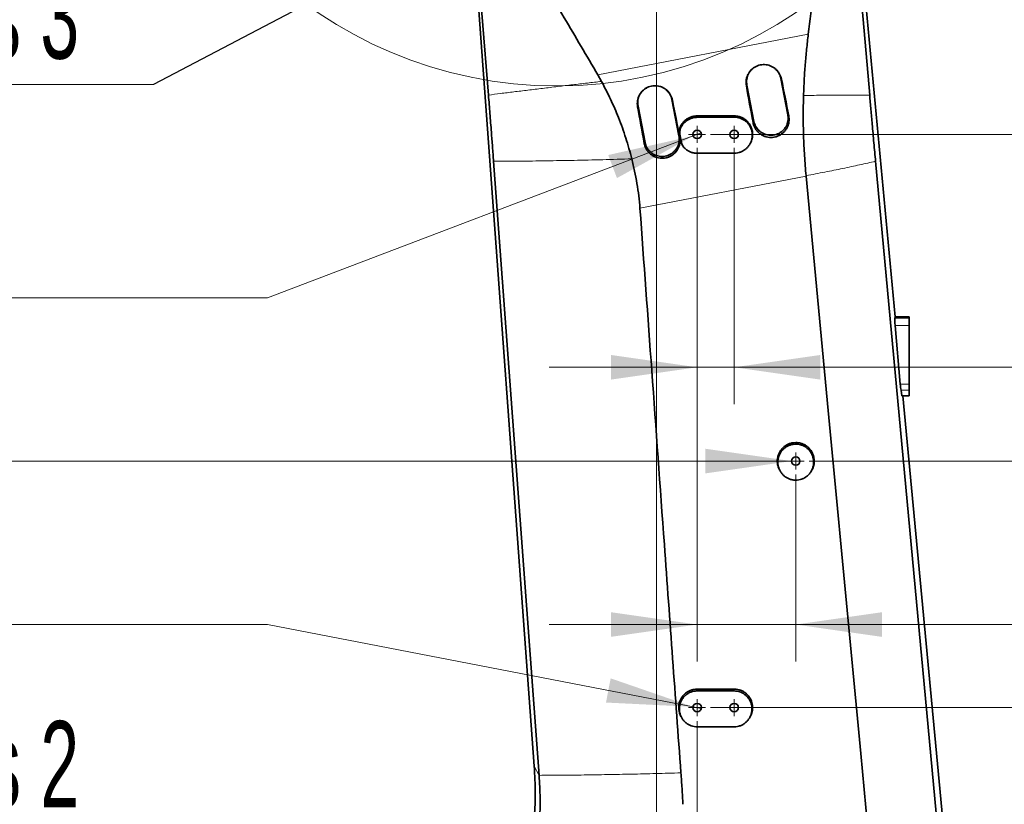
# Model space of a CAD drawing. Header units: millimetres. Extents: x 0 to 12429, y 0 to 8400.
# Tile 94 of 133: x 6870 to 7669, y 4256 to 4893. Entities that reach past the tile are written whole.
import ezdxf

# ---------------------------------------------------------------- set-up
doc = ezdxf.new("R2010")
doc.units = ezdxf.units.MM
doc.header["$LTSCALE"] = 20
doc.styles.add('SLDTEXTSTYLE0', font='TXT', dxfattribs={"width": 0.605})
doc.dimstyles.new('SLDDIMSTYLE1', dxfattribs={"dimtxt": 70, "dimasz": 70, "dimexe": 0, "dimexo": 0.0625, "dimgap": 17.5, "dimtad": 1, "dimdec": 0, "dimrnd": 1e-09, "dimzin": 12, "dimdsep": 46, "dimtxsty": 'SLDTEXTSTYLE0', "dimsah": 1, "dimcen": 0.09, "dimadec": 0, "dimazin": 3, "dimtfac": 1, "dimtofl": 0, "dimtmove": 0, "dimatfit": 3, "dimfxl": 1, "dimfrac": 2, "dimtolj": 1, "dimtzin": 12, "dimarcsym": 0})
doc.dimstyles.new('SLDDIMSTYLE2', dxfattribs={"dimtxt": 70, "dimasz": 70, "dimexe": 0, "dimexo": 0.0625, "dimgap": 17.5, "dimtad": 1, "dimdec": 1, "dimrnd": 1e-09, "dimzin": 12, "dimdsep": 46, "dimtxsty": 'SLDTEXTSTYLE0', "dimsah": 1, "dimcen": 0.09, "dimadec": 0, "dimazin": 3, "dimtfac": 1, "dimtmove": 0, "dimatfit": 0, "dimfxl": 1, "dimfrac": 2, "dimtolj": 1, "dimtzin": 12, "dimarcsym": 0})
doc.dimstyles.new('SLDDIMSTYLE3', dxfattribs={"dimtxt": 70, "dimasz": 70, "dimexe": 0, "dimexo": 0.0625, "dimgap": 17.5, "dimtad": 1, "dimdec": 1, "dimrnd": 1e-09, "dimzin": 12, "dimdsep": 46, "dimtxsty": 'SLDTEXTSTYLE0', "dimsah": 1, "dimcen": 0.09, "dimadec": 0, "dimazin": 3, "dimtfac": 1, "dimtofl": 0, "dimtmove": 0, "dimatfit": 3, "dimfxl": 1, "dimfrac": 2, "dimtolj": 1, "dimtzin": 12, "dimarcsym": 0})
doc.dimstyles.new('SLDDIMSTYLE4', dxfattribs={"dimtxt": 70, "dimasz": 70, "dimexe": 0, "dimexo": 0.0625, "dimgap": 17.5, "dimtad": 0, "dimtih": 1, "dimtoh": 1, "dimdec": 1, "dimrnd": 1e-09, "dimzin": 12, "dimdsep": 46, "dimtxsty": 'SLDTEXTSTYLE0', "dimblk1": 'NONE', "dimsah": 1, "dimcen": 0, "dimadec": 0, "dimazin": 3, "dimtfac": 1, "dimtmove": 0, "dimatfit": 3, "dimldrblk": 'NONE', "dimfxl": 1, "dimfrac": 2, "dimtolj": 1, "dimtzin": 12, "dimarcsym": 0})
doc.dimstyles.new('SLDDIMSTYLE5', dxfattribs={"dimtxt": 0.18, "dimasz": 70, "dimexe": 0, "dimexo": 0.0625, "dimgap": 0, "dimtad": 0, "dimtih": 1, "dimtoh": 1, "dimdec": 0, "dimrnd": 1e-09, "dimzin": 0, "dimdsep": 46, "dimtxsty": 'Standard', "dimsah": 1, "dimcen": 0.09, "dimadec": 0, "dimazin": 0, "dimtfac": 70, "dimtdec": 0, "dimtofl": 0, "dimtmove": 0, "dimatfit": 3, "dimfxl": 1, "dimfrac": 2, "dimtolj": 1, "dimtzin": 0, "dimarcsym": 0})

# ---------------------------------------------------------------- blocks, each defined once
blk = doc.blocks.new('_D_1')
at = {"color": 7, "linetype": 'Continuous', "lineweight": 0}
for p, q in [((7177, 5439.98), (5750, 5439.98)), ((5780, 5439.98), (5780, 3139.58)), ((6707.41, 3139.58), (5750, 3139.58))]:
    blk.add_line(p, q, dxfattribs=at)
at = {"color": 7, "linetype": 'Continuous', "lineweight": 18}
for points in [[(5780, 5439.98), (5770, 5369.98), (5790, 5369.98)], [(5780, 3139.58), (5790, 3209.58), (5770, 3209.58)]]:
    blk.add_solid(points, dxfattribs=at)
at = {"color": 7, "linetype": 'Continuous', "lineweight": 18, "insert": (5689.77, 4255.07), "char_height": 70, "attachment_point": 1, "rotation": 90, "style": 'SLDTEXTSTYLE0'}
blk.add_mtext('*)', dxfattribs=at)
blk = doc.blocks.new('_D_4')
at = {"color": 7, "linetype": 'Continuous', "lineweight": 0}
for p, q in [((7383, 5054.58), (5890, 5054.58)), ((5920, 3919.58), (5920, 5054.58)), ((7383, 3919.58), (5890, 3919.58))]:
    blk.add_line(p, q, dxfattribs=at)
at = {"color": 7, "linetype": 'Continuous', "lineweight": 18}
for points in [[(5920, 5054.58), (5910, 4984.58), (5930, 4984.58)], [(5920, 3919.58), (5930, 3989.58), (5910, 3989.58)]]:
    blk.add_solid(points, dxfattribs=at)
at = {"color": 7, "linetype": 'Continuous', "lineweight": 18, "insert": (5829.77, 4452.37), "char_height": 70, "attachment_point": 1, "rotation": 90, "style": 'SLDTEXTSTYLE0'}
blk.add_mtext('*)', dxfattribs=at)
blk = doc.blocks.new('_D_8')
at = {"color": 7, "linetype": 'Continuous', "lineweight": 0}
for p, q in [((7391, 5054.58), (8256.08, 5054.58)), ((8226.08, 5054.58), (8226.08, 4799.58)), ((7430.9, 4799.58), (8256.08, 4799.58))]:
    blk.add_line(p, q, dxfattribs=at)
at = {"color": 7, "linetype": 'Continuous', "lineweight": 18}
for points in [[(8226.08, 5054.58), (8216.08, 4984.58), (8236.08, 4984.58)], [(8226.08, 4799.58), (8236.08, 4869.58), (8216.08, 4869.58)]]:
    blk.add_solid(points, dxfattribs=at)
at = {"color": 7, "linetype": 'Continuous', "lineweight": 18, "insert": (8135.85, 4846.87), "char_height": 70, "attachment_point": 1, "rotation": 90, "style": 'SLDTEXTSTYLE0'}
blk.add_mtext('255', dxfattribs=at)
blk = doc.blocks.new('_D_9')
at = {"color": 7, "linetype": 'Continuous', "lineweight": 0}
for p, q in [((7387, 5050.58), (7387, 2869.58)), ((7067, 3042.78), (7067, 2869.58)), ((7387, 2899.58), (7067, 2899.58))]:
    blk.add_line(p, q, dxfattribs=at)
at = {"color": 7, "linetype": 'Continuous', "lineweight": 18}
for points in [[(7067, 2899.58), (7137, 2889.58), (7137, 2909.58)], [(7387, 2899.58), (7317, 2909.58), (7317, 2889.58)]]:
    blk.add_solid(points, dxfattribs=at)
at = {"color": 7, "linetype": 'Continuous', "lineweight": 18, "insert": (7146.79, 2989.81), "char_height": 70, "attachment_point": 1, "style": 'SLDTEXTSTYLE0'}
blk.add_mtext('320', dxfattribs=at)
blk = doc.blocks.new('_D_10')
at = {"color": 7, "linetype": 'Continuous', "lineweight": 0}
for p, q in [((7387, 5050.58), (7387, 4083.11)), ((7420, 4323.68), (7420, 4083.11)), ((7387, 4113.11), (7267, 4113.11)), ((7387, 4113.11), (7420, 4113.11)), ((7420, 4113.11), (7817.6, 4113.11))]:
    blk.add_line(p, q, dxfattribs=at)
at = {"color": 7, "linetype": 'Continuous', "lineweight": 18}
for points in [[(7387, 4113.11), (7317, 4123.11), (7317, 4103.11)], [(7420, 4113.11), (7490, 4103.11), (7490, 4123.11)]]:
    blk.add_solid(points, dxfattribs=at)
at = {"color": 7, "linetype": 'Continuous', "lineweight": 18, "insert": (7710.65, 4203.34), "char_height": 70, "attachment_point": 1, "style": 'SLDTEXTSTYLE0'}
blk.add_mtext('33', dxfattribs=at)
blk = doc.blocks.new('_D_13')
at = {"color": 7, "linetype": 'Continuous', "lineweight": 0}
for p, q in [((7423.18, 4800.79), (7416.82, 4798.37)), ((7416.82, 4798.37), (7071.42, 4667.08)), ((7071.42, 4667.08), (6394.7, 4667.08))]:
    blk.add_line(p, q, dxfattribs=at)
at = {"color": 7, "linetype": 'Continuous', "lineweight": 18}
blk.add_solid([(7416.82, 4798.37), (7347.84, 4782.85), (7354.94, 4764.15)], dxfattribs=at)
at = {"color": 7, "linetype": 'Continuous', "lineweight": 18, "insert": (6394.7, 4757.31), "char_height": 70, "attachment_point": 1, "style": 'SLDTEXTSTYLE0'}
blk.add_mtext('2x M8 Through', dxfattribs=at)
blk = doc.blocks.new('_None')
blk = doc.blocks.new('_D_14')
at = {"color": 7, "linetype": 'Continuous', "lineweight": 0}
for p, q in [((7067.78, 4534.58), (6519.39, 4534.58)), ((7496.6, 4534.58), (7067.78, 4534.58)), ((7503.4, 4534.58), (7496.6, 4534.58))]:
    blk.add_line(p, q, dxfattribs=at)
at = {"color": 7, "linetype": 'Continuous', "lineweight": 18}
blk.add_solid([(7496.6, 4534.58), (7426.6, 4544.58), (7426.6, 4524.58)], dxfattribs=at)
at = {"color": 7, "linetype": 'Continuous', "lineweight": 18, "insert": (6519.39, 4624.81), "char_height": 70, "attachment_point": 1, "style": 'SLDTEXTSTYLE0'}
blk.add_mtext('M8 Through', dxfattribs=at)
blk = doc.blocks.new('_D_15')
at = {"color": 7, "linetype": 'Continuous', "lineweight": 0}
for p, q in [((7071.42, 4401.97), (6394.7, 4401.97)), ((7416.66, 4335.23), (7071.42, 4401.97)), ((7423.34, 4333.93), (7416.66, 4335.23))]:
    blk.add_line(p, q, dxfattribs=at)
at = {"color": 7, "linetype": 'Continuous', "lineweight": 18}
blk.add_solid([(7416.66, 4335.23), (7349.83, 4358.33), (7346.04, 4338.69)], dxfattribs=at)
at = {"color": 7, "linetype": 'Continuous', "lineweight": 18, "insert": (6394.7, 4492.2), "char_height": 70, "attachment_point": 1, "style": 'SLDTEXTSTYLE0'}
blk.add_mtext('2x M8 Through', dxfattribs=at)
blk = doc.blocks.new('_D_16')
at = {"color": 7, "linetype": 'Continuous', "lineweight": 0}
for p, q in [((7430.9, 4799.58), (8116.08, 4799.58)), ((8086.08, 4799.58), (8086.08, 4534.58)), ((7510.9, 4534.58), (8116.08, 4534.58))]:
    blk.add_line(p, q, dxfattribs=at)
at = {"color": 7, "linetype": 'Continuous', "lineweight": 18}
for points in [[(8086.08, 4799.58), (8076.08, 4729.58), (8096.08, 4729.58)], [(8086.08, 4534.58), (8096.08, 4604.58), (8076.08, 4604.58)]]:
    blk.add_solid(points, dxfattribs=at)
at = {"color": 7, "linetype": 'Continuous', "lineweight": 18, "insert": (7995.85, 4586.87), "char_height": 70, "attachment_point": 1, "rotation": 90, "style": 'SLDTEXTSTYLE0'}
blk.add_mtext('265', dxfattribs=at)
blk = doc.blocks.new('_D_17')
at = {"color": 7, "linetype": 'Continuous', "lineweight": 0}
for p, q in [((7430.9, 4799.58), (8256.08, 4799.58)), ((8226.08, 4799.58), (8226.08, 4334.58)), ((7430.9, 4334.58), (8256.08, 4334.58))]:
    blk.add_line(p, q, dxfattribs=at)
at = {"color": 7, "linetype": 'Continuous', "lineweight": 18}
for points in [[(8226.08, 4799.58), (8216.08, 4729.58), (8236.08, 4729.58)], [(8226.08, 4334.58), (8236.08, 4404.58), (8216.08, 4404.58)]]:
    blk.add_solid(points, dxfattribs=at)
at = {"color": 7, "linetype": 'Continuous', "lineweight": 18, "insert": (8135.85, 4486.87), "char_height": 70, "attachment_point": 1, "rotation": 90, "style": 'SLDTEXTSTYLE0'}
blk.add_mtext('465', dxfattribs=at)
blk = doc.blocks.new('_D_18')
at = {"color": 7, "linetype": 'Continuous', "lineweight": 0}
for p, q in [((7420, 4788.68), (7420, 4580.65)), ((7450, 4788.68), (7450, 4580.65)), ((7420, 4610.65), (7300, 4610.65)), ((7420, 4610.65), (7450, 4610.65)), ((7450, 4610.65), (7817.6, 4610.65))]:
    blk.add_line(p, q, dxfattribs=at)
at = {"color": 7, "linetype": 'Continuous', "lineweight": 18}
for points in [[(7420, 4610.65), (7350, 4620.65), (7350, 4600.65)], [(7450, 4610.65), (7520, 4600.65), (7520, 4620.65)]]:
    blk.add_solid(points, dxfattribs=at)
at = {"color": 7, "linetype": 'Continuous', "lineweight": 18, "insert": (7710.65, 4700.89), "char_height": 70, "attachment_point": 1, "style": 'SLDTEXTSTYLE0'}
blk.add_mtext('30', dxfattribs=at)
blk = doc.blocks.new('_D_19')
at = {"color": 7, "linetype": 'Continuous', "lineweight": 0}
for p, q in [((7420, 4788.68), (7420, 4371.97)), ((7500, 4523.68), (7500, 4371.97)), ((7420, 4401.97), (7300, 4401.97)), ((7420, 4401.97), (7500, 4401.97)), ((7500, 4401.97), (7817.6, 4401.97))]:
    blk.add_line(p, q, dxfattribs=at)
at = {"color": 7, "linetype": 'Continuous', "lineweight": 18}
for points in [[(7420, 4401.97), (7350, 4411.97), (7350, 4391.97)], [(7500, 4401.97), (7570, 4391.97), (7570, 4411.97)]]:
    blk.add_solid(points, dxfattribs=at)
at = {"color": 7, "linetype": 'Continuous', "lineweight": 18, "insert": (7710.65, 4492.2), "char_height": 70, "attachment_point": 1, "style": 'SLDTEXTSTYLE0'}
blk.add_mtext('80', dxfattribs=at)
blk = doc.blocks.new('SW_SYMBOL_MOD_CL')
at = {"color": 0, "linetype": 'Continuous', "lineweight": 0, "char_height": 15515, "attachment_point": 5, "style": 'SLDTEXTSTYLE0'}
for s, insert in [('C', (8000, 12000)), ('L', (12000, 6000))]:
    blk.add_mtext(s, dxfattribs=dict(at, insert=insert))
blk = doc.blocks.new('SW_NOTE_0_2')
at = {"color": 0, "linetype": 'Continuous', "lineweight": 0}
for p, q in [((-333.33, 0), (0, 0)), ((0, 0), (-333.33, 0)), ((-333.33, 0), (0, 0)), ((0, 0), (-333.33, 0)), ((-333.33, 0), (0, 0)), ((0, 0), (-333.33, 0))]:
    blk.add_line(p, q, dxfattribs=at)
at = {"color": 0, "linetype": 'Continuous', "lineweight": 0, "xscale": 0.004511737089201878, "yscale": 0.004511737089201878, "zscale": 0.004511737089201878}
blk.add_blockref('SW_SYMBOL_MOD_CL', (-331.53, 10.91), dxfattribs=at)
at = {"color": 0, "linetype": 'Continuous', "lineweight": 0, "insert": (-214.48, 91.03), "char_height": 70, "attachment_point": 1, "style": 'SLDTEXTSTYLE0'}
blk.add_mtext('Axis 3', dxfattribs=at)
blk = doc.blocks.new('SW_NOTE_0_3')
at = {"color": 0, "linetype": 'Continuous', "lineweight": 0}
for p, q in [((-333.33, 0), (0, 0)), ((0, 0), (-333.33, 0)), ((-333.33, 0), (0, 0)), ((0, 0), (-333.33, 0)), ((-333.33, 0), (0, 0)), ((0, 0), (-333.33, 0))]:
    blk.add_line(p, q, dxfattribs=at)
at = {"color": 0, "linetype": 'Continuous', "lineweight": 0, "xscale": 0.004511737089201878, "yscale": 0.004511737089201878, "zscale": 0.004511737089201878}
blk.add_blockref('SW_SYMBOL_MOD_CL', (-331.53, 10.21), dxfattribs=at)
at = {"color": 0, "linetype": 'Continuous', "lineweight": 0, "insert": (-214.48, 90.33), "char_height": 70, "attachment_point": 1, "style": 'SLDTEXTSTYLE0'}
blk.add_mtext('Axis 2', dxfattribs=at)
blk = doc.blocks.new('SW_CENTERMARKSYMBOL_0')
at = {"color": 0, "linetype": 'Continuous', "lineweight": 18}
for p, q in [((-3.5, 0), (-6.9, 0)), ((0, 0), (-3.5, 0)), ((0, 3.5), (0, 6.9)), ((0, 0), (0, 3.5)), ((0, 0), (0, -3.5)), ((0, 0), (3.5, 0)), ((3.5, 0), (6.9, 0)), ((0, -3.5), (0, -6.9))]:
    blk.add_line(p, q, dxfattribs=at)
blk = doc.blocks.new('SW_CENTERMARKSYMBOL_1')
at = {"color": 0, "linetype": 'Continuous', "lineweight": 18}
for p, q in [((-3.5, 0), (-6.9, 0)), ((0, 0), (-3.5, 0)), ((0, 3.5), (0, 6.9)), ((0, 0), (0, 3.5)), ((0, 0), (0, -3.5)), ((0, 0), (3.5, 0)), ((3.5, 0), (6.9, 0)), ((0, -3.5), (0, -6.9))]:
    blk.add_line(p, q, dxfattribs=at)
blk = doc.blocks.new('SW_CENTERMARKSYMBOL_2')
at = {"color": 0, "linetype": 'Continuous', "lineweight": 18}
for p, q in [((-3.5, 0), (-6.9, 0)), ((0, 0), (-3.5, 0)), ((0, 3.5), (0, 6.9)), ((0, 0), (0, 3.5)), ((0, 0), (0, -3.5)), ((0, 0), (3.5, 0)), ((3.5, 0), (6.9, 0)), ((0, -3.5), (0, -6.9))]:
    blk.add_line(p, q, dxfattribs=at)
blk = doc.blocks.new('SW_CENTERMARKSYMBOL_3')
at = {"color": 0, "linetype": 'Continuous', "lineweight": 18}
for p, q in [((-3.5, 0), (-6.9, 0)), ((0, 0), (-3.5, 0)), ((0, 3.5), (0, 6.9)), ((0, 0), (0, 3.5)), ((0, 0), (0, -3.5)), ((0, 0), (3.5, 0)), ((3.5, 0), (6.9, 0)), ((0, -3.5), (0, -6.9))]:
    blk.add_line(p, q, dxfattribs=at)
blk = doc.blocks.new('SW_CENTERMARKSYMBOL_4')
at = {"color": 0, "linetype": 'Continuous', "lineweight": 18}
for p, q in [((-3.5, 0), (-6.9, 0)), ((0, 0), (-3.5, 0)), ((0, 3.5), (0, 6.9)), ((0, 0), (0, 3.5)), ((0, 0), (0, -3.5)), ((0, 0), (3.5, 0)), ((3.5, 0), (6.9, 0)), ((0, -3.5), (0, -6.9))]:
    blk.add_line(p, q, dxfattribs=at)

msp = doc.modelspace()

# ---------------------------------------------------------------- linework, layer by layer
at = {"color": 7, "linetype": 'Continuous', "lineweight": 35}
for p, q in [((7559.957092, 4831.466904), (7540.021478, 5066.525108)), ((7541.315631, 5069.146264), (7580.731871, 4651.579774)), ((7287.796891, 4286.99746), (7232.415554, 5043.25938)), ((7233.922013, 5040.463248), (7250.682362, 4831.466904)), ((7342.416629, 4842.536223), (7339.457468, 4847.823259)), ((7493.573907, 4815.522573), (7487.849637, 4844.971388)), ((7460.364076, 4839.628736), (7466.088346, 4810.179921)), ((7405.227461, 4798.349763), (7399.503191, 4827.798578)), ((7372.01763, 4822.455927), (7377.741899, 4793.007111)), ((7408.068622, 4790.733261), (7408.351597, 4790.26742)), ((7254.828428, 4777.741842), (7291.759412, 4279.642645)), ((7622.44819, 4158.111778), (7564.737059, 4777.741842)), ((7508.372942, 4766.069385), (7508.395291, 4765.832596)), ((7580.406454, 4650.536712), (7580.731871, 4651.579774)), ((7592.001609, 4651.579774), (7580.731871, 4651.579774)), ((7592.001609, 4651.579774), (7592.001609, 4650.536712)), ((7592.001609, 4650.536712), (7592.001609, 4644.607111)), ((7584.813458, 4596.963847), (7580.614673, 4644.607111)), ((7592.001609, 4644.607111), (7592.001609, 4596.963847)), ((7592.001609, 4596.963847), (7592.001609, 4592.220326)), ((7586.154785, 4587.579774), (7585.37533, 4592.220326)), ((7592.001609, 4587.579774), (7586.154785, 4587.579774)), ((7586.773158, 4587.579774), (7626.532062, 4166.38318)), ((7592.001609, 4592.220326), (7592.001609, 4587.579774)), ((7487.185454, 4526.785842), (7487.636749, 4526.042923)), ((7512.366458, 4526.042904), (7512.817764, 4526.785842)), ((7450.001609, 4349.579774), (7420.001609, 4349.579774)), ((7420.001609, 4348.128001), (7450.001609, 4348.128001)), ((7450.001609, 4319.004504), (7420.001609, 4319.004504))]:
    msp.add_line(p, q, dxfattribs=at)
at = {"color": 8, "linetype": 'Continuous', "lineweight": 18}
for p, q in [((7339.457468, 4847.823259), (7510.169694, 4880.89805)), ((7488.348586, 4844.479105), (7487.849637, 4844.971388)), ((7459.903955, 4838.994035), (7460.364076, 4839.628736)), ((7399.88131, 4827.425511), (7399.503191, 4827.798578)), ((7371.678015, 4821.987455), (7372.01763, 4822.455927)), ((7420.003611, 4813.435722), (7420.001609, 4814.579774)), ((7450.003197, 4813.583605), (7450.001609, 4814.579774)), ((7465.368583, 4809.187064), (7466.088346, 4810.179921)), ((7494.333015, 4814.773606), (7493.573907, 4815.522573)), ((7406.841343, 4805.233544), (7406.504802, 4806.12471)), ((7377.142029, 4792.179636), (7377.741899, 4793.007111)), ((7405.866353, 4797.719406), (7405.227461, 4798.349763)), ((7406.034174, 4799.237666), (7405.686402, 4799.853329)), ((7407.161673, 4793.378747), (7406.831256, 4793.963566)), ((7508.395291, 4765.832596), (7373.611148, 4739.718724)), ((7592.001609, 4650.536712), (7580.406454, 4650.536712)), ((7592.001609, 4644.607111), (7580.614673, 4644.607111)), ((7592.001609, 4596.963847), (7584.813458, 4596.963847)), ((7592.001609, 4592.220326), (7585.37533, 4592.220326)), ((7420.001609, 4348.128001), (7420.001609, 4349.579774)), ((7450.001609, 4348.128001), (7450.001609, 4349.579774)), ((7291.759412, 4279.642645), (7287.796891, 4286.99746))]:
    msp.add_line(p, q, dxfattribs=at)
at = {"color": 7, "linetype": 'Continuous', "lineweight": 35, "flags": 128}
for points in [[(7450.001402, 4784.319743), (7435.00137, 4784.308099), (7427.501354, 4784.301875), (7420.001339, 4784.295384)], [(7560.957795, 4209.651012), (7552.660291, 4297.400814), (7544.368846, 4385.151168), (7526.371003, 4575.610284), (7508.395291, 4765.832596)]]:
    msp.add_lwpolyline(points, dxfattribs=at)
at = {"color": 7, "linetype": 'Continuous', "lineweight": 18}
msp.add_circle((7306.148775, 5183.703577), 344.814932, dxfattribs=at)
at = {"color": 7, "linetype": 'Continuous', "lineweight": 35}
for centre in [(7420.001609, 4799.579774), (7450.001609, 4799.579774), (7500.001609, 4534.579774), (7420.001609, 4334.579774), (7450.001609, 4334.579774)]:
    msp.add_circle(centre, 3.4, dxfattribs=at)
for centre, major_axis, ratio, start_param, end_param in [((7473.555569, 4788.952068), (-70.600626, 363.201877), 0.0685544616, 4.7702117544, 4.8525340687), ((7508.357767, 4795.694851), (-70.601556, 363.201696), 0.1072743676, 1.4304732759, 1.5127981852), ((7385.105318, 4771.815197), (-70.600626, 363.201877), 0.0685544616, 4.7704399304, 4.8527660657), ((7420.146825, 4778.604344), (-70.601556, 363.201696), 0.1072743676, 1.4302405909, 1.5125693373), ((7580.985697, 4644.607111), (-0.530784, 5.999912), 0.0613589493, 0.1479087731, 1.5653682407), ((7585.184482, 4596.963847), (-0.530784, 5.999912), 0.0613589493, 1.5653682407, 2.4771350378)]:
    msp.add_ellipse(centre, major_axis=major_axis, ratio=ratio, start_param=start_param, end_param=end_param, dxfattribs=at)
for points, knots in [([(7529.441325, 5067.906725), (7529.702111, 5064.56943), (7530.223953, 5057.891383), (7530.185627, 5047.828234), (7529.347626, 5036.027207), (7527.62953, 5022.533899), (7523.791964, 4992.516195), (7518.108476, 4945.28788), (7512.91428, 4903.158823), (7510.169694, 4880.89805)], [0, 0, 0, 0, 0.0534653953, 0.1069861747, 0.160451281, 0.2420457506, 0.3236487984, 0.6426195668, 1, 1, 1, 1]), ([(7339.457468, 4847.823259), (7330.364065, 4863.276522), (7311.147589, 4895.932859), (7288.611674, 4934.402766), (7271.575485, 4963.0711), (7262.367795, 4978.43857), (7255.18318, 4992.457179), (7250.216641, 5005.093112), (7246.475813, 5017.757854), (7243.847168, 5030.335173), (7242.992638, 5038.613472), (7242.56537, 5042.75265)], [0, 0, 0, 0, 0.245007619, 0.5177580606, 0.6092259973, 0.7006854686, 0.7624805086, 0.8243962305, 0.886196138, 0.9430976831, 1, 1, 1, 1]), ([(7510.169694, 4880.89805), (7509.689648, 4876.811073), (7508.729568, 4868.637218), (7507.622714, 4856.22681), (7506.773237, 4843.721489), (7506.456409, 4835.316681), (7506.297996, 4831.114292)], [0, 0, 0, 0, 0.2492846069, 0.4985632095, 0.7492825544, 1, 1, 1, 1]), ([(7459.903955, 4838.994035), (7459.797276, 4839.832606), (7459.583918, 4841.509752), (7459.803938, 4844.049145), (7460.428998, 4846.51325), (7461.464074, 4848.835042), (7462.884464, 4850.937677), (7464.622501, 4852.753628), (7466.637563, 4854.226255), (7468.83283, 4855.322732), (7471.162825, 4856.015012), (7473.539818, 4856.311844), (7475.918691, 4856.200929), (7478.241695, 4855.709776), (7480.452546, 4854.836035), (7482.516401, 4853.607039), (7484.35961, 4852.038776), (7485.954254, 4850.161758), (7487.215569, 4848.022111), (7487.979015, 4846.083616), (7488.257361, 4844.875163), (7488.348586, 4844.479105)], [0, 0, 0, 0, 0.0559123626, 0.1118250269, 0.1677630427, 0.2236961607, 0.2791047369, 0.3345044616, 0.3884676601, 0.4424240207, 0.4948271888, 0.5472304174, 0.5989416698, 0.6506584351, 0.7029043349, 0.7551569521, 0.808864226, 0.8625767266, 0.9178211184, 0.9730667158, 1, 1, 1, 1]), ([(7467.136831, 4854.38541), (7466.860091, 4854.240146), (7465.896168, 4853.734171), (7464.444961, 4852.501963), (7462.863401, 4850.759524), (7461.601212, 4848.737598), (7460.698767, 4846.557639), (7460.178771, 4844.236614), (7460.031007, 4841.903706), (7460.255414, 4840.370931), (7460.364076, 4839.628736)], [0, 0, 0, 0, 0.0540198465, 0.1881582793, 0.3261875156, 0.4603407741, 0.59838771, 0.732482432, 0.8704636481, 1, 1, 1, 1]), ([(7487.849637, 4844.971388), (7487.49541, 4846.243859), (7486.931957, 4848.267919), (7485.369457, 4850.724228), (7483.801548, 4852.473578), (7482.336254, 4853.720321), (7481.356271, 4854.237521), (7481.062503, 4854.392562)], [0, 0, 0, 0, 0.3287409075, 0.5229125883, 0.7227133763, 0.9168781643, 1, 1, 1, 1]), ([(7366.972629, 4779.721112), (7366.235109, 4782.56386), (7364.758795, 4788.254271), (7362.182779, 4796.672618), (7359.35143, 4804.995943), (7355.352162, 4815.543103), (7349.913465, 4828.21457), (7344.919944, 4837.75399), (7342.416627, 4842.536223)], [0, 0, 0, 0, 0.129251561, 0.258726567, 0.3879768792, 0.5174392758, 0.7580861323, 1, 1, 1, 1]), ([(7371.678015, 4821.987455), (7371.572266, 4822.818866), (7371.360766, 4824.481693), (7371.578949, 4826.99947), (7372.198757, 4829.442659), (7373.225126, 4831.744719), (7374.633516, 4833.829405), (7376.356784, 4835.62978), (7378.354683, 4837.089756), (7380.531254, 4838.176827), (7382.841432, 4838.86318), (7385.198292, 4839.157475), (7387.557058, 4839.047482), (7389.860459, 4838.56045), (7392.05264, 4837.694052), (7394.099015, 4836.475413), (7395.926562, 4834.920403), (7397.507602, 4833.059306), (7398.758123, 4830.93785), (7399.514953, 4829.016019), (7399.790896, 4827.818036), (7399.88131, 4827.425511)], [0, 0, 0, 0, 0.0559119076, 0.11182408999, 0.16776480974, 0.22370061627, 0.2791071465, 0.33450483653, 0.3884654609, 0.44241926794, 0.49482315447, 0.54722710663, 0.59894179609, 0.65066199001, 0.70291083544, 0.75516639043, 0.80887433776, 0.86258751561, 0.91783174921, 0.97307720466, 1, 1, 1, 1]), ([(7378.78536, 4837.217602), (7378.293496, 4836.929905), (7377.13147, 4836.250223), (7375.546113, 4834.78596), (7374.068567, 4832.95222), (7372.91857, 4830.866112), (7372.138272, 4828.639168), (7371.745731, 4826.292139), (7371.732905, 4824.214384), (7371.939068, 4822.941122), (7372.01763, 4822.455927)], [0, 0, 0, 0, 0.0984314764, 0.2325437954, 0.3705420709, 0.5047015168, 0.6427523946, 0.7769263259, 0.9149945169, 1, 1, 1, 1]), ([(7399.503191, 4827.798578), (7399.318557, 4828.553046), (7398.943938, 4830.083851), (7397.907905, 4832.207849), (7396.549221, 4834.165122), (7394.870914, 4835.810098), (7393.565843, 4836.849592), (7392.799559, 4837.215704), (7392.732671, 4837.247661)], [0, 0, 0, 0, 0.1940071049, 0.3936380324, 0.5877219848, 0.7874382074, 0.9814455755, 1, 1, 1, 1]), ([(7250.682362, 4831.466904), (7251.081937, 4826.453939), (7251.881262, 4816.425811), (7252.965607, 4802.440205), (7253.949142, 4789.540012), (7254.535398, 4781.673694), (7254.828428, 4777.741842)], [0, 0, 0, 0, 0.279976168, 0.5600751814, 0.7801107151, 1, 1, 1, 1]), ([(7506.297996, 4831.114292), (7506.177999, 4825.675639), (7505.938005, 4814.798264), (7506.234273, 4798.483082), (7506.975171, 4782.215229), (7507.906578, 4771.456414), (7508.372942, 4766.069385)], [0, 0, 0, 0, 0.2510277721, 0.5020586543, 0.7506765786, 1, 1, 1, 1]), ([(7564.737059, 4777.741842), (7564.274202, 4782.746983), (7563.348311, 4792.759185), (7562.097325, 4806.742002), (7560.965566, 4819.649523), (7560.29317, 4827.528714), (7559.957092, 4831.466904)], [0, 0, 0, 0, 0.2800001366, 0.56010769, 0.7801323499, 1, 1, 1, 1]), ([(7406.504802, 4806.12471), (7406.909866, 4806.864008), (7407.719989, 4808.342594), (7409.380983, 4810.268157), (7411.322187, 4811.898444), (7413.510932, 4813.183857), (7415.883055, 4814.070328), (7418.075378, 4814.5178), (7419.458497, 4814.5623), (7420.001609, 4814.579774)], [0, 0, 0, 0, 0.1506059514, 0.3012098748, 0.4518373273, 0.6024635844, 0.7526730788, 0.9028815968, 1, 1, 1, 1]), ([(7406.841343, 4805.233544), (7407.241137, 4805.953231), (7408.040746, 4807.39264), (7409.674776, 4809.260687), (7411.578176, 4810.83857), (7413.725614, 4812.084675), (7416.05729, 4812.94604), (7418.181057, 4813.371644), (7419.506139, 4813.418232), (7420.003611, 4813.435722)], [0, 0, 0, 0, 0.1510627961, 0.3021331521, 0.4531398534, 0.6041542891, 0.7563380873, 0.9085228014, 1, 1, 1, 1]), ([(7420.001609, 4814.579774), (7422.66206, 4814.579774), (7427.982962, 4814.579774), (7437.982867, 4814.579774), (7445.322563, 4814.579774), (7450.001609, 4814.579774)], [0, 0, 0, 0, 0.2660557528, 0.5321115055, 1, 1, 1, 1]), ([(7420.003611, 4813.435722), (7422.665487, 4813.449356), (7427.98924, 4813.476624), (7437.989099, 4813.526401), (7445.327089, 4813.56134), (7450.003197, 4813.583605)], [0, 0, 0, 0, 0.2661915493, 0.5323830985, 1, 1, 1, 1]), ([(7450.003197, 4813.583605), (7450.834229, 4813.546284), (7452.496264, 4813.471644), (7454.923081, 4812.837792), (7457.209061, 4811.826343), (7459.289236, 4810.445331), (7461.094038, 4808.732195), (7462.581637, 4806.753968), (7463.702394, 4804.555117), (7464.442897, 4802.209866), (7464.770467, 4799.77434), (7464.694683, 4797.31669), (7464.200764, 4794.904552), (7463.316341, 4792.597331), (7462.0493, 4790.469405), (7460.444962, 4788.570004), (7458.536713, 4786.970016), (7456.387102, 4785.701013), (7454.051423, 4784.824692), (7451.893629, 4784.382187), (7450.5331, 4784.337289), (7450.001402, 4784.319743)], [0, 0, 0, 0, 0.0540494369, 0.1080969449, 0.1621640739, 0.2162285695, 0.2698419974, 0.3234542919, 0.3766255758, 0.4297975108, 0.4828493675, 0.5359028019, 0.5891692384, 0.6424370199, 0.6960630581, 0.749689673, 0.8035842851, 0.8574787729, 0.9114336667, 0.9653880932, 1, 1, 1, 1]), ([(7450.001609, 4814.579774), (7450.934165, 4814.529341), (7452.833823, 4814.426607), (7455.467463, 4813.62979), (7457.846747, 4812.449629), (7459.885515, 4810.956909), (7461.663195, 4809.127914), (7463.096198, 4807.041674), (7464.168698, 4804.722388), (7464.830055, 4802.27758), (7465.071172, 4799.734839), (7464.890168, 4797.209286), (7464.25744, 4794.74685), (7463.542252, 4792.931566), (7462.924218, 4792.020303), (7462.785646, 4791.815987)], [0, 0, 0, 0, 0.0880679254, 0.1793983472, 0.2579036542, 0.3386753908, 0.4173753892, 0.4983565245, 0.577096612, 0.6581289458, 0.7367405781, 0.8176454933, 0.8960294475, 0.9766884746, 1, 1, 1, 1]), ([(7494.333015, 4814.773606), (7494.454752, 4813.947987), (7494.698223, 4812.296774), (7494.537433, 4809.784057), (7493.978081, 4807.336851), (7493.01541, 4805.019344), (7491.673379, 4802.906644), (7490.006398, 4801.050013), (7488.047969, 4799.508893), (7485.865085, 4798.311273), (7483.508857, 4797.504862), (7481.050684, 4797.096094), (7478.557868, 4797.113683), (7476.100212, 4797.540952), (7473.751504, 4798.382849), (7471.571869, 4799.59967), (7469.633192, 4801.172211), (7467.976385, 4803.042504), (7466.66964, 4805.169766), (7465.802628, 4807.247302), (7465.49501, 4808.622057), (7465.368583, 4809.187064)], [0, 0, 0, 0, 0.0537764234, 0.1075510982, 0.1613430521, 0.2151337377, 0.2685711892, 0.3220079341, 0.3752627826, 0.4285180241, 0.481814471, 0.5351117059, 0.5884749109, 0.6418380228, 0.695249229, 0.7486603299, 0.8021148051, 0.855570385, 0.9091063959, 0.9626439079, 1, 1, 1, 1]), ([(7466.088346, 4810.179921), (7466.277007, 4809.414938), (7466.654329, 4807.88497), (7467.693162, 4805.748766), (7469.054952, 4803.812664), (7470.724016, 4802.129479), (7472.654563, 4800.756323), (7474.785166, 4799.719452), (7477.061869, 4799.062963), (7479.41599, 4798.789414), (7481.782542, 4798.923496), (7484.094811, 4799.445061), (7486.28326, 4800.354849), (7488.291851, 4801.612), (7490.055287, 4803.194485), (7491.53488, 4805.045428), (7492.675028, 4807.122754), (7493.45982, 4809.359984), (7493.844112, 4811.697218), (7493.857297, 4813.774643), (7493.652621, 4815.037074), (7493.573907, 4815.522573)], [0, 0, 0, 0, 0.0536853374, 0.1073709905, 0.1610570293, 0.2147432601, 0.2684231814, 0.322102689, 0.3757889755, 0.429475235, 0.4831861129, 0.5368974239, 0.5905858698, 0.6442741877, 0.6979534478, 0.7516323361, 0.8053309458, 0.8590298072, 0.9127347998, 0.9664400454, 1, 1, 1, 1]), ([(7405.686402, 4799.853329), (7405.608884, 4800.394267), (7405.453848, 4801.476144), (7405.563532, 4803.63486), (7406.131463, 4805.137152), (7406.504802, 4806.12471)], [0, 0, 0, 0, 0.2551939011, 0.5103881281, 1, 1, 1, 1]), ([(7406.034174, 4799.237666), (7405.958944, 4799.780425), (7405.811406, 4800.844865), (7405.942518, 4802.909727), (7406.48749, 4804.318696), (7406.841343, 4805.233544)], [0, 0, 0, 0, 0.2673277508, 0.5242738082, 1, 1, 1, 1]), ([(7405.866353, 4797.719406), (7405.9913, 4796.855226), (7406.241188, 4795.126898), (7406.039075, 4792.543491), (7405.427794, 4790.081801), (7404.429266, 4787.800412), (7403.058575, 4785.73042), (7401.371073, 4783.921243), (7399.400708, 4782.430173), (7397.21415, 4781.283738), (7394.862954, 4780.528364), (7392.417847, 4780.168941), (7389.946151, 4780.233055), (7387.517033, 4780.702876), (7385.203883, 4781.581653), (7383.065743, 4782.828984), (7381.173173, 4784.424278), (7379.565341, 4786.309582), (7378.308609, 4788.443545), (7377.523058, 4790.434153), (7377.24479, 4791.708889), (7377.142029, 4792.179636)], [0, 0, 0, 0, 0.0567215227, 0.1134408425, 0.1672863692, 0.2211308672, 0.2745571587, 0.3279829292, 0.3812279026, 0.4344730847, 0.4877678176, 0.5410633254, 0.5944370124, 0.6478108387, 0.701220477, 0.7546298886, 0.8080759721, 0.8615229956, 0.9150807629, 0.9686402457, 1, 1, 1, 1]), ([(7377.741899, 4793.007111), (7377.95678, 4792.157118), (7378.386543, 4790.457129), (7379.571618, 4788.190306), (7381.059609, 4786.237111), (7382.791877, 4784.618036), (7384.773716, 4783.319032), (7386.942542, 4782.364052), (7389.242513, 4781.794629), (7391.604892, 4781.611008), (7393.963995, 4781.83505), (7396.254625, 4782.443844), (7398.407233, 4783.436333), (7400.367053, 4784.769369), (7402.069317, 4786.418068), (7403.477117, 4788.323995), (7404.537251, 4790.442817), (7405.236063, 4792.707748), (7405.532195, 4795.058042), (7405.468901, 4796.955391), (7405.281072, 4798.040146), (7405.227461, 4798.349763)], [0, 0, 0, 0, 0.05971040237, 0.1194210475, 0.17312203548, 0.22682345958, 0.28051758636, 0.33421168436, 0.38789270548, 0.44157330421, 0.49526966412, 0.54896618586, 0.60267672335, 0.65638759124, 0.710072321, 0.76375672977, 0.81744106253, 0.87112522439, 0.92483546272, 0.97854611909, 1, 1, 1, 1]), ([(7406.831256, 4793.963566), (7406.735813, 4794.45458), (7406.544926, 4795.436606), (7406.163258, 4797.40012), (7405.877141, 4798.87206), (7405.686402, 4799.853329)], [0, 0, 0, 0, 0.25000918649, 0.50001837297, 1, 1, 1, 1]), ([(7407.161673, 4793.378747), (7407.066921, 4793.870502), (7406.877416, 4794.854012), (7406.501446, 4796.806958), (7406.220539, 4798.26821), (7406.034174, 4799.237666)], [0, 0, 0, 0, 0.2518093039, 0.5036186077, 1, 1, 1, 1]), ([(7408.088013, 4790.742287), (7408.027128, 4790.831163), (7407.373108, 4791.785854), (7407.088956, 4792.927868), (7406.831256, 4793.963566)], [0, 0, 0, 0, 0.0930942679, 1, 1, 1, 1]), ([(7410.154868, 4788.074576), (7409.768288, 4788.46159), (7409.005791, 4789.224944), (7407.854427, 4790.960497), (7407.434361, 4792.426856), (7407.161673, 4793.378747)], [0, 0, 0, 0, 0.2651373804, 0.5229614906, 1, 1, 1, 1]), ([(7420.001339, 4784.295384), (7419.057932, 4784.346166), (7417.299678, 4784.440808), (7414.798896, 4785.178229), (7412.375391, 4786.292652), (7410.937524, 4787.446511), (7410.154868, 4788.074576)], [0, 0, 0, 0, 0.2621748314, 0.4886225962, 0.7216484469, 1, 1, 1, 1]), ([(7462.589845, 4791.410567), (7462.618621, 4791.457939), (7462.696882, 4791.586771), (7462.774409, 4791.714394), (7462.823429, 4791.795091)], [0, 0, 0, 0, 0.3676996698, 1, 1, 1, 1]), ([(7373.611148, 4739.718724), (7373.308304, 4743.064862), (7372.702595, 4749.757372), (7371.188266, 4759.781587), (7369.330965, 4769.788655), (7367.758742, 4776.410289), (7366.972628, 4779.721112)], [0, 0, 0, 0, 0.2486948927, 0.4974070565, 0.7487029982, 1, 1, 1, 1]), ([(7373.611148, 4739.718724), (7376.802938, 4695.792053), (7383.409453, 4604.87057), (7392.220737, 4483.064329), (7400.098998, 4374.30389), (7404.571335, 4312.538897), (7406.807503, 4281.656401)], [0, 0, 0, 0, 0.2876940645, 0.5954826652, 0.7977413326, 1, 1, 1, 1]), ([(7500.001609, 4549.579774), (7499.16045, 4549.537932), (7497.478121, 4549.454248), (7495.024933, 4548.801575), (7492.715959, 4547.770591), (7490.608549, 4546.366779), (7488.771655, 4544.626258), (7487.243624, 4542.605572), (7486.083074, 4540.352191), (7485.306581, 4537.93422), (7484.957051, 4535.417408), (7485.02262, 4532.870948), (7485.541663, 4530.383366), (7486.274357, 4528.328316), (7486.979342, 4527.212677), (7487.231774, 4526.813204)], [0, 0, 0, 0, 0.0793189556, 0.1586387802, 0.2379532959, 0.3172690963, 0.3966828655, 0.4760972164, 0.5557690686, 0.635441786, 0.7153818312, 0.795322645, 0.8753442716, 0.9553650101, 1, 1, 1, 1]), ([(7500.001609, 4519.062821), (7500.800513, 4519.101413), (7502.421563, 4519.179721), (7504.773843, 4519.80943), (7507.011169, 4520.804789), (7509.033119, 4522.157193), (7510.819337, 4523.843054), (7512.292033, 4525.792971), (7513.432871, 4527.986254), (7514.189482, 4530.330048), (7514.54872, 4532.795926), (7514.490746, 4535.273774), (7514.013537, 4537.73195), (7513.137431, 4540.054846), (7511.871731, 4542.215537), (7510.277989, 4544.109084), (7508.373199, 4545.717379), (7506.253082, 4546.962595), (7503.937701, 4547.836601), (7501.542026, 4548.299997), (7499.085794, 4548.352798), (7496.684857, 4547.996049), (7494.358253, 4547.234915), (7492.209961, 4546.104819), (7490.260539, 4544.616368), (7488.595746, 4542.833644), (7487.23587, 4540.775409), (7486.241892, 4538.529052), (7485.628945, 4536.120568), (7485.427604, 4533.655022), (7485.643878, 4531.163253), (7486.270832, 4528.760477), (7487.30251, 4526.476423), (7488.689665, 4524.421525), (7490.416851, 4522.617872), (7492.397278, 4521.150189), (7494.611891, 4520.040476), (7497.150349, 4519.234656), (7498.991105, 4519.12372), (7500.001609, 4519.062821)], [0, 0, 0, 0, 0.02619170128, 0.05314542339, 0.07933659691, 0.10628245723, 0.13256613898, 0.15960003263, 0.18609449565, 0.21334592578, 0.240045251, 0.26751391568, 0.29429739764, 0.3218597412, 0.34859339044, 0.37611103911, 0.40268456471, 0.43004114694, 0.45640376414, 0.48354133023, 0.50972637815, 0.53667333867, 0.56281475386, 0.58970894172, 0.61595592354, 0.64295438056, 0.66938011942, 0.69656040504, 0.72318996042, 0.75058325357, 0.77735809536, 0.80490931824, 0.83168386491, 0.85924282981, 0.8858717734, 0.91328455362, 0.9397036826, 0.9668996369, 1, 1, 1, 1]), ([(7512.780514, 4526.810147), (7512.916022, 4527.00901), (7513.525724, 4527.903768), (7514.245808, 4529.711401), (7514.879685, 4532.161565), (7515.072986, 4534.700209), (7514.835156, 4537.232815), (7514.180278, 4539.695107), (7513.111904, 4542.008857), (7511.676346, 4544.114079), (7509.900975, 4545.94016), (7507.85138, 4547.448911), (7505.574702, 4548.574043), (7502.947812, 4549.403902), (7501.052241, 4549.517057), (7500.001609, 4549.579774)], [0, 0, 0, 0, 0.0227479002, 0.1023509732, 0.1821862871, 0.2620214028, 0.3420453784, 0.422069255, 0.502109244, 0.5821486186, 0.6619934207, 0.7418364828, 0.821432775, 0.9010279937, 1, 1, 1, 1]), ([(7420.001609, 4349.579774), (7419.160459, 4349.537933), (7417.478149, 4349.454251), (7415.024987, 4348.801592), (7412.716033, 4347.77063), (7410.60863, 4346.366842), (7408.771729, 4344.626341), (7407.243683, 4342.605667), (7406.083117, 4340.352294), (7405.306605, 4337.934328), (7404.957061, 4335.417521), (7405.022594, 4332.871052), (7405.541682, 4330.3835), (7406.273442, 4328.330347), (7406.977203, 4327.21645), (7407.22847, 4326.81875)], [0, 0, 0, 0, 0.0793342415, 0.1586693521, 0.2379991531, 0.3173302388, 0.3967601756, 0.4761906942, 0.5558787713, 0.6355677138, 0.7155240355, 0.7954811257, 0.8755190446, 0.955556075, 1, 1, 1, 1]), ([(7420.001609, 4319.004504), (7419.194748, 4319.044839), (7417.581009, 4319.125508), (7415.228093, 4319.754306), (7413.013681, 4320.746976), (7410.990876, 4322.098519), (7409.225342, 4323.774452), (7407.751425, 4325.723831), (7406.627052, 4327.901072), (7405.868929, 4330.244822), (7405.519919, 4332.689998), (7405.576663, 4335.168413), (7406.056675, 4337.603438), (7406.93184, 4339.92736), (7408.192654, 4342.064971), (7409.78568, 4343.960006), (7411.678239, 4345.547691), (7413.798075, 4346.795708), (7416.094981, 4347.650273), (7418.189633, 4348.071617), (7419.501477, 4348.112438), (7420.001609, 4348.128001)], [0, 0, 0, 0, 0.0531413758, 0.1062837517, 0.1594165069, 0.2125511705, 0.2658649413, 0.3191803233, 0.3729229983, 0.4266671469, 0.4808331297, 0.5349997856, 0.589344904, 0.6436887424, 0.6979395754, 0.7521879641, 0.8061166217, 0.8600434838, 0.9135411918, 0.9670380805, 1, 1, 1, 1]), ([(7462.804922, 4326.799658), (7463.178545, 4327.467102), (7463.964299, 4328.870779), (7464.690829, 4331.228463), (7465.048446, 4333.741678), (7464.977289, 4336.287062), (7464.472555, 4338.782556), (7463.561812, 4341.161711), (7462.255707, 4343.349195), (7460.607359, 4345.290626), (7458.650108, 4346.919022), (7456.453906, 4348.202882), (7454.071903, 4349.084191), (7451.892287, 4349.520962), (7450.525467, 4349.563479), (7450.001609, 4349.579774)], [0, 0, 0, 0, 0.0722406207, 0.1519264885, 0.2318797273, 0.3118337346, 0.391868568, 0.4719025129, 0.551874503, 0.6318447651, 0.7116475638, 0.7914495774, 0.8710051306, 0.9505604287, 1, 1, 1, 1]), ([(7450.001609, 4348.128001), (7450.808508, 4348.087665), (7452.42232, 4348.006994), (7454.775343, 4347.378164), (7456.98986, 4346.385455), (7459.012708, 4345.033857), (7460.778213, 4343.357876), (7462.252102, 4341.408493), (7463.37641, 4339.231207), (7464.134414, 4336.887453), (7464.483339, 4334.44236), (7464.426498, 4331.964104), (7463.946474, 4329.52925), (7463.071349, 4327.205378), (7461.810503, 4325.067733), (7460.217382, 4323.17252), (7458.324636, 4321.584662), (7456.204621, 4320.336621), (7453.907666, 4319.482103), (7451.813229, 4319.060861), (7450.501581, 4319.020058), (7450.001609, 4319.004504)], [0, 0, 0, 0, 0.0531437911, 0.1062885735, 0.1594238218, 0.212560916, 0.2658739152, 0.3191885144, 0.3729317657, 0.4266765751, 0.4808391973, 0.5350024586, 0.5893440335, 0.643684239, 0.697938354, 0.7521900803, 0.8061252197, 0.8600586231, 0.91355408, 0.9670486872, 1, 1, 1, 1]), ([(7407.182102, 4326.791358), (7407.269702, 4326.647152), (7407.43568, 4326.373921), (7407.606471, 4326.092765), (7407.687122, 4325.959997)], [0, 0, 0, 0, 0.5277802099, 1, 1, 1, 1]), ([(7462.316099, 4325.960001), (7462.39675, 4326.092767), (7462.56754, 4326.373923), (7462.733517, 4326.647152), (7462.821117, 4326.791358)], [0, 0, 0, 0, 0.4722174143, 1, 1, 1, 1]), ([(7274.651851, 4174.684813), (7276.393599, 4180.554994), (7279.877346, 4192.296204), (7283.724901, 4210.269052), (7286.539647, 4228.423677), (7288.223866, 4246.721763), (7288.702124, 4262.620326), (7288.481557, 4276.053133), (7288.024438, 4283.349318), (7287.79588, 4286.997387)], [0, 0, 0, 0, 0.1614018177, 0.3228269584, 0.4842701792, 0.6457258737, 0.8071873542, 0.903594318, 1, 1, 1, 1]), ([(7406.807504, 4281.656401), (7407.136949, 4277.408277), (7407.795905, 4268.911182), (7408.196906, 4260.398118), (7408.397427, 4256.141163)], [0, 0, 0, 0, 0.4999501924, 1, 1, 1, 1]), ([(7291.759412, 4279.642645), (7292.120972, 4273.510893), (7292.844065, 4261.247848), (7292.455583, 4248.969746), (7292.261348, 4242.830924)], [0, 0, 0, 0, 0.500018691, 1, 1, 1, 1])]:
    msp.add_open_spline(points, degree=3, knots=knots, dxfattribs=at)
at = {"color": 8, "linetype": 'Continuous', "lineweight": 18}
for points, knots in [([(7250.682362, 4831.466904), (7253.966747, 4831.888729), (7260.732004, 4832.757614), (7271.398261, 4834.099732), (7282.740464, 4835.504743), (7294.592414, 4836.94765), (7306.707582, 4838.398056), (7318.820259, 4839.824064), (7330.691012, 4841.20111), (7338.576477, 4842.098972), (7342.416629, 4842.536223)], [0, 0, 0, 0, 0.11513784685, 0.23716376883, 0.36501034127, 0.49641981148, 0.62794881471, 0.757290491, 0.88180262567, 1, 1, 1, 1]), ([(7506.297996, 4831.114292), (7508.606797, 4831.154058), (7513.3648, 4831.236009), (7520.471158, 4831.335261), (7527.691285, 4831.416404), (7534.857613, 4831.474805), (7541.780794, 4831.507576), (7548.312579, 4831.515913), (7554.359375, 4831.503488), (7558.132161, 4831.478831), (7559.957092, 4831.466904)], [0, 0, 0, 0, 0.1173085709, 0.2417507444, 0.3718068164, 0.5043863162, 0.6365369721, 0.7646830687, 0.8861750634, 1, 1, 1, 1]), ([(7254.828428, 4777.741842), (7261.713091, 4777.778099), (7275.576266, 4777.851106), (7297.39616, 4778.124274), (7319.9925, 4778.522657), (7343.158909, 4779.043001), (7359.064349, 4779.495919), (7366.972629, 4779.721112)], [0, 0, 0, 0, 0.1978687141, 0.398434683, 0.600097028, 0.8011658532, 1, 1, 1, 1]), ([(7508.372942, 4766.069385), (7513.50504, 4767.05603), (7523.776528, 4769.030722), (7538.22154, 4771.964892), (7551.997709, 4774.875128), (7560.493117, 4776.786835), (7564.737059, 4777.741842)], [0, 0, 0, 0, 0.2498666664, 0.5000882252, 0.7502654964, 1, 1, 1, 1]), ([(7291.759412, 4279.642645), (7297.709427, 4279.669152), (7309.61112, 4279.722173), (7328.173074, 4279.923475), (7347.165006, 4280.21225), (7366.615403, 4280.598089), (7386.438684, 4281.068748), (7400.018419, 4281.460531), (7406.807503, 4281.656401)], [0, 0, 0, 0, 0.1673587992, 0.3347643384, 0.5021951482, 0.6681544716, 0.8340963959, 1, 1, 1, 1])]:
    msp.add_open_spline(points, degree=3, knots=knots, dxfattribs=at)

# ---------------------------------------------------------------- block references
at = {"color": 7, "linetype": 'Continuous', "lineweight": 0}
for name, p in [('SW_NOTE_0_2', (6978.888889, 4840)), ('SW_NOTE_0_3', (6978.888889, 4233.333333))]:
    msp.add_blockref(name, p, dxfattribs=at)
at = {"color": 7, "linetype": 'Continuous', "lineweight": 18}
for name, p in [('SW_CENTERMARKSYMBOL_4', (7420.001609, 4799.579774)), ('SW_CENTERMARKSYMBOL_3', (7450.001609, 4799.579774)), ('SW_CENTERMARKSYMBOL_2', (7500.001609, 4534.579774)), ('SW_CENTERMARKSYMBOL_0', (7420.001609, 4334.579774)), ('SW_CENTERMARKSYMBOL_1', (7450.001609, 4334.579774))]:
    msp.add_blockref(name, p, dxfattribs=at)

# ---------------------------------------------------------------- dimensions: what is measured, and where the dimension line sits
for base, p1, p2, dimstyle, picture, middle in [((5780.001584, 3139.579774), (7181.001609, 5439.97503), (6711.410047, 3139.579774), 'SLDDIMSTYLE1', '_D_1', (5780.001584, 4289.777402)), ((5920.001584, 5054.579774), (7387.001609, 3919.579774), (7387.001609, 5054.579774), 'SLDDIMSTYLE3', '_D_4', (5920.001584, 4487.079774)), ((8226.084098, 4799.579774), (7387.001609, 5054.579774), (7426.901609, 4799.579774), 'SLDDIMSTYLE3', '_D_8', (8226.084098, 4927.079774)), ((8086.084098, 4534.579774), (7426.901609, 4799.579774), (7506.901609, 4534.579774), 'SLDDIMSTYLE3', '_D_16', (8086.084098, 4667.079774)), ((8226.084098, 4334.579774), (7426.901609, 4799.579774), (7426.901609, 4334.579774), 'SLDDIMSTYLE3', '_D_17', (8226.084098, 4567.079774))]:
    dim = msp.add_linear_dim(base=base, p1=p1, p2=p2, angle=90, dimstyle=dimstyle, dxfattribs=at)
    dim.commit()
    dim.dimension.update_dxf_attribs({"geometry": picture, "text_midpoint": middle, "dimtype": 160})
for base, p1, p2, dimstyle, picture, middle in [((7067.001609, 2899.579774), (7387.001609, 5054.579774), (7067.001609, 3046.777006), 'SLDDIMSTYLE3', '_D_9', (7227.001609, 2899.579774)), ((7420.001609, 4113.107001), (7387.001609, 5054.579774), (7420.001609, 4327.679774), 'SLDDIMSTYLE2', '_D_10', (7764.126262, 4113.107001)), ((7450.001609, 4610.651942), (7420.001609, 4792.679774), (7450.001609, 4792.679774), 'SLDDIMSTYLE2', '_D_18', (7764.126262, 4610.651942)), ((7500.001609, 4401.967241), (7420.001609, 4792.679774), (7500.001609, 4527.679774), 'SLDDIMSTYLE2', '_D_19', (7764.126262, 4401.967241))]:
    dim = msp.add_linear_dim(base=base, p1=p1, p2=p2, dimstyle=dimstyle, dxfattribs=at)
    dim.commit()
    dim.dimension.update_dxf_attribs({"geometry": picture, "text_midpoint": middle, "dimtype": 160})
for p1, p2, text, picture, middle in [((7423.179757, 4800.78782), (7416.823461, 4798.371728), '2x M8 Through', '_D_13', (6718.057229, 4720.795051)), ((7503.401609, 4534.579774), (7496.601609, 4534.579774), 'M8 Through', '_D_14', (6778.586892, 4588.295051)), ((7423.339804, 4333.93444), (7416.663415, 4335.225107), '2x M8 Through', '_D_15', (6718.057229, 4455.682519))]:
    dim = msp.add_diameter_dim_2p(p1=p1, p2=p2, text=text, dimstyle='SLDDIMSTYLE4', override={"dimpost": '<>'}, dxfattribs=at)
    dim.commit()
    dim.dimension.update_dxf_attribs({"geometry": picture, "text_midpoint": middle, "dimtype": 163})

# ---------------------------------------------------------------- leaders
at = {"color": 7, "linetype": 'Continuous', "lineweight": 0}
msp.add_leader([(7387.001609, 5054.579774), (6978.888889, 4840)], dimstyle='SLDDIMSTYLE5', dxfattribs=at)

doc.saveas('drawing.dxf')
